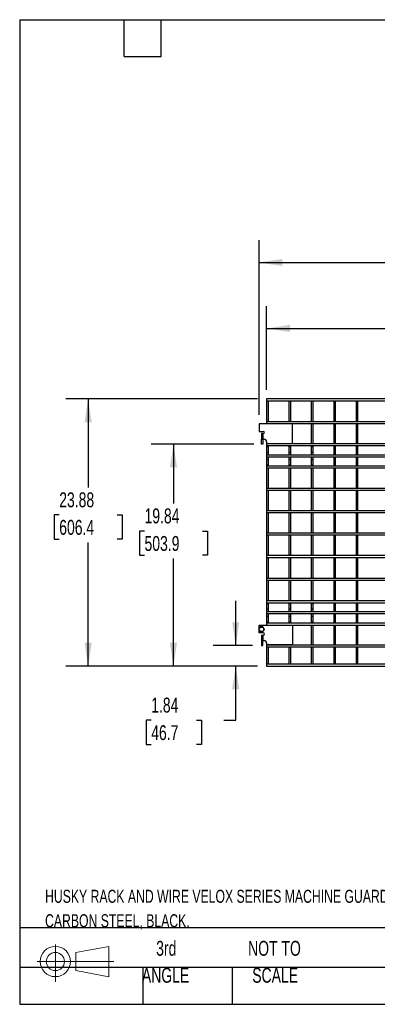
# Model space of a CAD drawing. Header units: inches. Extents: x 0.2 to 10.7, y 0.2 to 8.
# Tile 1 of 24: x 0.2 to 2.2, y 0.2 to 5.7. Entities that reach past the tile are written whole.
import ezdxf

# ---------------------------------------------------------------- set-up
doc = ezdxf.new("R2010")
doc.units = ezdxf.units.IN
doc.header["$MEASUREMENT"] = 0
doc.layers.add('DIMENSIONS', color=140, linetype='Continuous', lineweight=25)
doc.layers.add('TEXT', color=140, linetype='Continuous', lineweight=25)
doc.styles.add('SLDTEXTSTYLE0', font='TXT', dxfattribs={"width": 0.7})
doc.dimstyles.new('SLDDIMSTYLE0', dxfattribs={"dimtxt": 0.084961, "dimasz": 0.13, "dimexe": 0, "dimexo": 0.0625, "dimgap": 0.02124, "dimtad": 0, "dimtih": 1, "dimtoh": 1, "dimlfac": 16, "dimrnd": 1e-09, "dimzin": 12, "dimdsep": 46, "dimtxsty": 'SLDTEXTSTYLE0', "dimsah": 1, "dimcen": 0.09, "dimadec": 0, "dimazin": 3, "dimtfac": 1, "dimtofl": 0, "dimtmove": 0, "dimatfit": 3, "dimfxl": 0, "dimfrac": 2, "dimtolj": 1, "dimtzin": 12, "dimarcsym": 0})
doc.dimstyles.new('SLDDIMSTYLE1', dxfattribs={"dimtxt": 0.084961, "dimasz": 0.13, "dimexe": 0, "dimexo": 0.0625, "dimgap": 0.02124, "dimtad": 0, "dimtih": 1, "dimtoh": 1, "dimlfac": 16, "dimrnd": 1e-09, "dimzin": 12, "dimdsep": 46, "dimtxsty": 'SLDTEXTSTYLE0', "dimsah": 1, "dimcen": 0.09, "dimadec": 0, "dimazin": 3, "dimtfac": 1, "dimtmove": 0, "dimatfit": 0, "dimfxl": 0, "dimfrac": 2, "dimtolj": 1, "dimtzin": 12, "dimarcsym": 0})

# ---------------------------------------------------------------- blocks, each defined once
blk = doc.blocks.new('Block11')
at = {"color": 7, "linetype": 'Continuous', "lineweight": 18}
for p, q in [((0.1019, 0.2091), (0.1019, 0)), ((0.2157, 0.1641), (0.4006, 0.1981)), ((0.4006, 0.1981), (0.4006, 0.0288)), ((0, 0.1135), (0.4281, 0.1135)), ((0.2157, 0.0628), (0.2157, 0.1641)), ((0.2157, 0.0628), (0.4006, 0.0288))]:
    blk.add_line(p, q, dxfattribs=at)
for radius in [0.0846, 0.0506]:
    blk.add_circle((0.1019, 0.1135), radius, dxfattribs=at)
blk = doc.blocks.new('Block12')
at = {"color": 7, "linetype": 'Continuous'}
blk.add_blockref('Block11', (0, 0), dxfattribs=at)
blk = doc.blocks.new('_D')
at = {"layer": 'DIMENSIONS'}
for p, q in [((1.551, 3.6034), (1.551, 4.0721)), ((5.9204, 3.6034), (5.9204, 4.0721)), ((1.551, 3.9471), (3.3685, 3.9471)), ((3.4836, 3.9471), (3.4551, 3.9471)), ((3.4551, 3.9471), (3.4551, 3.8121)), ((3.8774, 3.9471), (3.906, 3.9471)), ((3.906, 3.9471), (3.906, 3.8121)), ((5.9204, 3.9471), (3.9926, 3.9471)), ((3.4551, 3.8121), (3.4836, 3.8121)), ((3.906, 3.8121), (3.8774, 3.8121))]:
    blk.add_line(p, q, dxfattribs=at)
for points in [[(1.551, 3.9471), (1.681, 3.9271), (1.681, 3.9671)], [(5.9204, 3.9471), (5.7904, 3.9671), (5.7904, 3.9271)]]:
    blk.add_solid(points, dxfattribs=at)
at = {"layer": 'DIMENSIONS', "char_height": 0.08333, "attachment_point": 1, "style": 'SLDTEXTSTYLE0'}
for s, insert in [('69.91', (3.519, 4.0736)), ('1775.7', (3.4836, 3.9195))]:
    blk.add_mtext(s, dxfattribs=dict(at, insert=insert))
blk = doc.blocks.new('_D_1')
at = {"layer": 'DIMENSIONS'}
for p, q in [((1.5092, 3.4644), (1.5092, 4.4407)), ((5.9622, 3.4644), (5.9622, 4.4407)), ((1.5092, 4.3157), (3.3685, 4.3157)), ((3.4836, 4.3157), (3.4551, 4.3157)), ((3.4551, 4.3157), (3.4551, 4.1807)), ((3.8774, 4.3157), (3.906, 4.3157)), ((3.906, 4.3157), (3.906, 4.1807)), ((5.9622, 4.3157), (3.9926, 4.3157)), ((3.4551, 4.1807), (3.4836, 4.1807)), ((3.906, 4.1807), (3.8774, 4.1807))]:
    blk.add_line(p, q, dxfattribs=at)
for points in [[(1.5092, 4.3157), (1.6392, 4.2957), (1.6392, 4.3357)], [(5.9622, 4.3157), (5.8322, 4.3357), (5.8322, 4.2957)]]:
    blk.add_solid(points, dxfattribs=at)
at = {"layer": 'DIMENSIONS', "char_height": 0.08333, "attachment_point": 1, "style": 'SLDTEXTSTYLE0'}
for s, insert in [('71.25', (3.519, 4.4422)), ('1809.7', (3.4836, 4.2881))]:
    blk.add_mtext(s, dxfattribs=dict(at, insert=insert))
blk = doc.blocks.new('_D_2')
at = {"layer": 'DIMENSIONS'}
for p, q in [((1.3785, 2.1761), (1.3785, 2.4261)), ((1.4718, 2.1761), (1.2535, 2.1761)), ((1.501, 2.0613), (1.2535, 2.0613)), ((1.3785, 1.7585), (1.3785, 2.0613)), ((0.9066, 1.7585), (0.878, 1.7585)), ((0.878, 1.7585), (0.878, 1.6235)), ((1.159, 1.7585), (1.1876, 1.7585)), ((1.1876, 1.7585), (1.1876, 1.6235)), ((1.3122, 1.7585), (1.3785, 1.7585)), ((0.878, 1.6235), (0.9066, 1.6235)), ((1.1876, 1.6235), (1.159, 1.6235))]:
    blk.add_line(p, q, dxfattribs=at)
for points in [[(1.3785, 2.1761), (1.3985, 2.3061), (1.3585, 2.3061)], [(1.3785, 2.0613), (1.3585, 1.9313), (1.3985, 1.9313)]]:
    blk.add_solid(points, dxfattribs=at)
at = {"layer": 'DIMENSIONS', "char_height": 0.08333, "attachment_point": 1, "style": 'SLDTEXTSTYLE0'}
for s, insert in [('1.84', (0.9066, 1.885)), ('46.7', (0.9066, 1.7309))]:
    blk.add_mtext(s, dxfattribs=dict(at, insert=insert))
blk = doc.blocks.new('_D_3')
at = {"layer": 'DIMENSIONS'}
for p, q in [((1.4802, 3.3011), (0.9058, 3.3011)), ((1.0308, 3.3011), (1.0308, 2.9693)), ((0.8692, 2.8152), (0.8407, 2.8152)), ((0.8407, 2.8152), (0.8407, 2.6802)), ((1.1924, 2.8152), (1.2209, 2.8152)), ((1.2209, 2.8152), (1.2209, 2.6802)), ((0.8407, 2.6802), (0.8692, 2.6802)), ((1.0308, 2.0613), (1.0308, 2.6612)), ((1.2209, 2.6802), (1.1924, 2.6802)), ((1.501, 2.0613), (0.9058, 2.0613))]:
    blk.add_line(p, q, dxfattribs=at)
for points in [[(1.0308, 3.3011), (1.0108, 3.1711), (1.0508, 3.1711)], [(1.0308, 2.0613), (1.0508, 2.1913), (1.0108, 2.1913)]]:
    blk.add_solid(points, dxfattribs=at)
at = {"layer": 'DIMENSIONS', "char_height": 0.08333, "attachment_point": 1, "style": 'SLDTEXTSTYLE0'}
for s, insert in [('19.84', (0.8692, 2.9417)), ('503.9', (0.8692, 2.7876))]:
    blk.add_mtext(s, dxfattribs=dict(at, insert=insert))
blk = doc.blocks.new('_D_4')
at = {"layer": 'DIMENSIONS'}
for p, q in [((1.501, 3.5534), (0.4293, 3.5534)), ((0.5543, 3.5534), (0.5543, 3.0592)), ((0.3927, 2.9052), (0.3642, 2.9052)), ((0.3642, 2.9052), (0.3642, 2.7702)), ((0.7159, 2.9052), (0.7444, 2.9052)), ((0.7444, 2.9052), (0.7444, 2.7702)), ((0.3642, 2.7702), (0.3927, 2.7702)), ((0.5543, 2.0613), (0.5543, 2.7511)), ((0.7444, 2.7702), (0.7159, 2.7702)), ((1.501, 2.0613), (0.4293, 2.0613))]:
    blk.add_line(p, q, dxfattribs=at)
for points in [[(0.5543, 3.5534), (0.5343, 3.4234), (0.5743, 3.4234)], [(0.5543, 2.0613), (0.5743, 2.1913), (0.5343, 2.1913)]]:
    blk.add_solid(points, dxfattribs=at)
at = {"layer": 'DIMENSIONS', "char_height": 0.08333, "attachment_point": 1, "style": 'SLDTEXTSTYLE0'}
for s, insert in [('23.88', (0.3927, 3.0316)), ('606.4', (0.3927, 2.8776))]:
    blk.add_mtext(s, dxfattribs=dict(at, insert=insert))

msp = doc.modelspace()

# ---------------------------------------------------------------- linework, layer by layer
for p, q in [((5.92036, 3.55344), (1.55098, 3.55344)), ((1.55098, 3.55344), (1.55098, 3.54344)), ((1.55098, 3.54344), (5.92036, 3.54344)), ((1.55098, 3.54344), (1.55098, 3.42532)), ((1.56098, 3.42532), (1.56098, 3.54344)), ((1.67598, 3.54344), (1.67598, 3.42532)), ((1.68598, 3.42532), (1.68598, 3.54344)), ((1.80098, 3.54344), (1.80098, 3.42532)), ((1.81098, 3.42532), (1.81098, 3.54344)), ((1.92598, 3.54344), (1.92598, 3.42532)), ((1.93598, 3.42532), (1.93598, 3.54344)), ((2.05098, 3.54344), (2.05098, 3.42532)), ((2.06098, 3.42532), (2.06098, 3.54344)), ((1.50917, 3.41438), (1.50917, 3.37219)), ((1.69667, 3.41438), (1.50917, 3.41438)), ((5.92036, 3.42532), (1.55098, 3.42532)), ((1.55098, 3.42532), (1.55098, 3.41532)), ((1.55098, 3.41532), (1.55098, 3.41438)), ((1.55098, 3.41532), (5.92036, 3.41532)), ((1.56098, 3.41438), (1.56098, 3.41532)), ((1.67598, 3.41532), (1.67598, 3.41438)), ((1.68598, 3.41438), (1.68598, 3.41532)), ((1.69667, 3.30407), (1.69667, 3.41438)), ((1.80098, 3.41532), (1.80098, 3.30344)), ((1.81098, 3.30344), (1.81098, 3.41532)), ((1.92598, 3.41532), (1.92598, 3.30344)), ((1.93598, 3.30344), (1.93598, 3.41532)), ((2.05098, 3.41532), (2.05098, 3.30344)), ((2.06098, 3.30344), (2.06098, 3.41532)), ((1.50917, 3.37219), (1.53286, 3.37219)), ((1.52179, 3.35969), (1.52179, 3.32844)), ((1.53017, 3.35969), (1.52179, 3.35969)), ((1.53017, 3.35969), (1.53017, 3.32844)), ((1.53286, 3.35969), (1.53017, 3.35969)), ((1.52179, 3.32844), (1.53017, 3.32844)), ((1.52179, 3.30107), (1.52179, 3.32844)), ((1.53017, 3.30107), (1.52179, 3.30107)), ((1.53017, 3.32844), (1.53736, 3.32844)), ((1.53017, 3.32844), (1.53017, 3.30107)), ((1.55098, 3.31482), (1.55098, 3.30407)), ((1.55098, 3.30407), (1.55098, 3.30344)), ((1.55098, 3.30407), (1.69667, 3.30407)), ((5.92036, 3.30344), (1.55098, 3.30344)), ((1.55098, 3.30344), (1.55098, 3.29344)), ((1.56098, 3.30344), (1.56098, 3.30407)), ((1.67598, 3.30407), (1.67598, 3.30344)), ((1.68598, 3.30344), (1.68598, 3.30407)), ((1.55098, 3.29344), (5.92036, 3.29344)), ((1.55098, 3.29344), (1.55098, 3.28513)), ((1.55098, 3.28513), (1.55098, 3.26048)), ((1.55598, 3.28513), (1.55098, 3.28513)), ((1.55098, 3.26048), (1.55098, 3.23958)), ((1.56098, 3.28513), (1.55598, 3.28513)), ((1.56098, 3.28513), (1.56098, 3.29344)), ((1.56098, 3.26048), (1.56098, 3.28513)), ((1.56098, 3.23958), (1.56098, 3.26048)), ((1.67598, 3.29344), (1.67598, 3.28513)), ((1.67598, 3.28513), (1.67598, 3.26048)), ((1.68098, 3.28513), (1.67598, 3.28513)), ((1.67598, 3.26048), (1.67598, 3.23958)), ((1.68598, 3.28513), (1.68098, 3.28513)), ((1.68598, 3.28513), (1.68598, 3.29344)), ((1.68598, 3.26048), (1.68598, 3.28513)), ((1.68598, 3.23958), (1.68598, 3.26048)), ((1.80098, 3.29344), (1.80098, 3.28513)), ((1.80098, 3.28513), (1.80098, 3.26048)), ((1.80598, 3.28513), (1.80098, 3.28513)), ((1.80098, 3.26048), (1.80098, 3.23958)), ((1.81098, 3.28513), (1.80598, 3.28513)), ((1.81098, 3.28513), (1.81098, 3.29344)), ((1.81098, 3.26048), (1.81098, 3.28513)), ((1.81098, 3.23958), (1.81098, 3.26048)), ((1.92598, 3.29344), (1.92598, 3.28513)), ((1.92598, 3.28513), (1.92598, 3.26048)), ((1.93098, 3.28513), (1.92598, 3.28513)), ((1.92598, 3.26048), (1.92598, 3.23958)), ((1.93598, 3.28513), (1.93098, 3.28513)), ((1.93598, 3.28513), (1.93598, 3.29344)), ((1.93598, 3.26048), (1.93598, 3.28513)), ((1.93598, 3.23958), (1.93598, 3.26048)), ((2.05098, 3.29344), (2.05098, 3.28513)), ((2.05098, 3.28513), (2.05098, 3.26048)), ((2.05598, 3.28513), (2.05098, 3.28513)), ((2.05098, 3.26048), (2.05098, 3.23958)), ((2.06098, 3.28513), (2.05598, 3.28513)), ((2.06098, 3.28513), (2.06098, 3.29344)), ((2.06098, 3.26048), (2.06098, 3.28513)), ((2.06098, 3.23958), (2.06098, 3.26048)), ((5.92036, 3.23958), (1.55098, 3.23958)), ((1.55098, 3.23958), (1.55098, 3.22958)), ((1.55098, 3.22958), (5.92036, 3.22958)), ((1.55098, 3.22958), (1.55098, 3.20823)), ((1.55098, 3.20823), (1.55098, 3.18357)), ((1.56098, 3.20823), (1.56098, 3.22958)), ((1.56098, 3.18357), (1.56098, 3.20823)), ((1.67598, 3.22958), (1.67598, 3.20823)), ((1.67598, 3.20823), (1.67598, 3.18357)), ((1.68598, 3.20823), (1.68598, 3.22958)), ((1.68598, 3.18357), (1.68598, 3.20823)), ((1.80098, 3.22958), (1.80098, 3.20823)), ((1.80098, 3.20823), (1.80098, 3.18357)), ((1.81098, 3.20823), (1.81098, 3.22958)), ((1.81098, 3.18357), (1.81098, 3.20823)), ((1.92598, 3.22958), (1.92598, 3.20823)), ((1.92598, 3.20823), (1.92598, 3.18357)), ((1.93598, 3.20823), (1.93598, 3.22958)), ((1.93598, 3.18357), (1.93598, 3.20823)), ((2.05098, 3.22958), (2.05098, 3.20823)), ((2.05098, 3.20823), (2.05098, 3.18357)), ((2.06098, 3.20823), (2.06098, 3.22958)), ((2.06098, 3.18357), (2.06098, 3.20823)), ((1.55098, 3.18357), (1.55098, 3.17844)), ((1.56098, 3.18357), (1.55098, 3.18357)), ((5.92036, 3.17844), (1.55098, 3.17844)), ((1.55098, 3.17844), (1.55098, 3.16844)), ((1.55098, 3.16844), (5.92036, 3.16844)), ((1.55098, 3.16844), (1.55098, 3.05344)), ((1.56098, 3.17844), (1.56098, 3.18357)), ((1.56098, 3.05344), (1.56098, 3.16844)), ((1.67598, 3.18357), (1.67598, 3.17844)), ((1.68598, 3.18357), (1.67598, 3.18357)), ((1.67598, 3.16844), (1.67598, 3.05344)), ((1.68598, 3.17844), (1.68598, 3.18357)), ((1.68598, 3.05344), (1.68598, 3.16844)), ((1.80098, 3.18357), (1.80098, 3.17844)), ((1.81098, 3.18357), (1.80098, 3.18357)), ((1.80098, 3.16844), (1.80098, 3.05344)), ((1.81098, 3.17844), (1.81098, 3.18357)), ((1.81098, 3.05344), (1.81098, 3.16844)), ((1.92598, 3.18357), (1.92598, 3.17844)), ((1.93598, 3.18357), (1.92598, 3.18357)), ((1.92598, 3.16844), (1.92598, 3.05344)), ((1.93598, 3.17844), (1.93598, 3.18357)), ((1.93598, 3.05344), (1.93598, 3.16844)), ((2.05098, 3.18357), (2.05098, 3.17844)), ((2.06098, 3.18357), (2.05098, 3.18357)), ((2.05098, 3.16844), (2.05098, 3.05344)), ((2.06098, 3.17844), (2.06098, 3.18357)), ((2.06098, 3.05344), (2.06098, 3.16844)), ((5.92036, 3.05344), (1.55098, 3.05344)), ((1.55098, 3.05344), (1.55098, 3.04344)), ((1.55098, 3.04344), (1.55098, 2.92844)), ((1.55098, 3.04344), (5.92036, 3.04344)), ((1.56098, 2.92844), (1.56098, 3.04344)), ((1.67598, 3.04344), (1.67598, 2.92844)), ((1.68598, 2.92844), (1.68598, 3.04344)), ((1.80098, 3.04344), (1.80098, 2.92844)), ((1.81098, 2.92844), (1.81098, 3.04344)), ((1.92598, 3.04344), (1.92598, 2.92844)), ((1.93598, 2.92844), (1.93598, 3.04344)), ((2.05098, 3.04344), (2.05098, 2.92844)), ((2.06098, 2.92844), (2.06098, 3.04344)), ((5.92036, 2.92844), (1.55098, 2.92844)), ((1.55098, 2.92844), (1.55098, 2.91844)), ((1.55098, 2.91844), (5.92036, 2.91844)), ((1.55098, 2.91844), (1.55098, 2.80344)), ((1.56098, 2.80344), (1.56098, 2.91844)), ((1.67598, 2.91844), (1.67598, 2.80344)), ((1.68598, 2.80344), (1.68598, 2.91844)), ((1.80098, 2.91844), (1.80098, 2.80344)), ((1.81098, 2.80344), (1.81098, 2.91844)), ((1.92598, 2.91844), (1.92598, 2.80344)), ((1.93598, 2.80344), (1.93598, 2.91844)), ((2.05098, 2.91844), (2.05098, 2.80344)), ((2.06098, 2.80344), (2.06098, 2.91844)), ((5.92036, 2.80344), (1.55098, 2.80344)), ((1.55098, 2.80344), (1.55098, 2.79344)), ((1.55098, 2.79344), (1.55098, 2.67844)), ((1.55098, 2.79344), (5.92036, 2.79344)), ((1.56098, 2.67844), (1.56098, 2.79344)), ((1.67598, 2.79344), (1.67598, 2.67844)), ((1.68598, 2.67844), (1.68598, 2.79344)), ((1.80098, 2.79344), (1.80098, 2.67844)), ((1.81098, 2.67844), (1.81098, 2.79344)), ((1.92598, 2.79344), (1.92598, 2.67844)), ((1.93598, 2.67844), (1.93598, 2.79344)), ((2.05098, 2.79344), (2.05098, 2.67844)), ((2.06098, 2.67844), (2.06098, 2.79344)), ((5.92036, 2.67844), (1.55098, 2.67844)), ((1.55098, 2.67844), (1.55098, 2.66844)), ((1.55098, 2.66844), (1.55098, 2.55032)), ((1.55098, 2.66844), (5.92036, 2.66844)), ((1.56098, 2.55032), (1.56098, 2.66844)), ((1.67598, 2.66844), (1.67598, 2.55032)), ((1.68598, 2.55032), (1.68598, 2.66844)), ((1.80098, 2.66844), (1.80098, 2.55032)), ((1.81098, 2.55032), (1.81098, 2.66844)), ((1.92598, 2.66844), (1.92598, 2.55032)), ((1.93598, 2.55032), (1.93598, 2.66844)), ((2.05098, 2.66844), (2.05098, 2.55032)), ((2.06098, 2.55032), (2.06098, 2.66844)), ((5.92036, 2.55032), (1.55098, 2.55032)), ((1.55098, 2.55032), (1.55098, 2.54032)), ((1.55098, 2.54032), (1.55098, 2.42532)), ((1.55098, 2.54032), (5.92036, 2.54032)), ((1.56098, 2.42532), (1.56098, 2.54032)), ((1.67598, 2.54032), (1.67598, 2.42532)), ((1.68598, 2.42532), (1.68598, 2.54032)), ((1.80098, 2.54032), (1.80098, 2.42532)), ((1.81098, 2.42532), (1.81098, 2.54032)), ((1.92598, 2.54032), (1.92598, 2.42532)), ((1.93598, 2.42532), (1.93598, 2.54032)), ((2.05098, 2.54032), (2.05098, 2.42532)), ((2.06098, 2.42532), (2.06098, 2.54032)), ((5.92036, 2.42532), (1.55098, 2.42532)), ((1.55098, 2.42532), (1.55098, 2.41532)), ((1.55098, 2.41532), (5.92036, 2.41532)), ((1.55098, 2.41532), (1.55098, 2.41013)), ((1.55098, 2.41013), (1.55098, 2.38548)), ((1.55098, 2.41013), (1.56098, 2.41013)), ((1.55098, 2.38548), (1.55098, 2.36458)), ((1.56098, 2.41013), (1.56098, 2.41532)), ((1.56098, 2.38548), (1.56098, 2.41013)), ((1.56098, 2.36458), (1.56098, 2.38548)), ((1.67598, 2.41532), (1.67598, 2.41013)), ((1.67598, 2.41013), (1.67598, 2.38548)), ((1.67598, 2.41013), (1.68598, 2.41013)), ((1.67598, 2.38548), (1.67598, 2.36458)), ((1.68598, 2.41013), (1.68598, 2.41532)), ((1.68598, 2.38548), (1.68598, 2.41013)), ((1.68598, 2.36458), (1.68598, 2.38548)), ((1.80098, 2.41532), (1.80098, 2.41013)), ((1.80098, 2.41013), (1.80098, 2.38548)), ((1.80098, 2.41013), (1.81098, 2.41013)), ((1.80098, 2.38548), (1.80098, 2.36458)), ((1.81098, 2.41013), (1.81098, 2.41532)), ((1.81098, 2.38548), (1.81098, 2.41013)), ((1.81098, 2.36458), (1.81098, 2.38548)), ((1.92598, 2.41532), (1.92598, 2.41013)), ((1.92598, 2.41013), (1.92598, 2.38548)), ((1.92598, 2.41013), (1.93598, 2.41013)), ((1.92598, 2.38548), (1.92598, 2.36458)), ((1.93598, 2.41013), (1.93598, 2.41532)), ((1.93598, 2.38548), (1.93598, 2.41013)), ((1.93598, 2.36458), (1.93598, 2.38548)), ((2.05098, 2.41532), (2.05098, 2.41013)), ((2.05098, 2.41013), (2.05098, 2.38548)), ((2.05098, 2.41013), (2.06098, 2.41013)), ((2.05098, 2.38548), (2.05098, 2.36458)), ((2.06098, 2.41013), (2.06098, 2.41532)), ((2.06098, 2.38548), (2.06098, 2.41013)), ((2.06098, 2.36458), (2.06098, 2.38548)), ((5.92036, 2.36458), (1.55098, 2.36458)), ((1.55098, 2.36458), (1.55098, 2.35458)), ((1.55098, 2.35458), (5.92036, 2.35458)), ((1.55098, 2.35458), (1.55098, 2.33323)), ((1.55098, 2.33323), (1.55098, 2.30857)), ((1.56098, 2.33323), (1.56098, 2.35458)), ((1.56098, 2.30857), (1.56098, 2.33323)), ((1.67598, 2.35458), (1.67598, 2.33323)), ((1.67598, 2.33323), (1.67598, 2.30857)), ((1.68598, 2.33323), (1.68598, 2.35458)), ((1.68598, 2.30857), (1.68598, 2.33323)), ((1.80098, 2.35458), (1.80098, 2.33323)), ((1.80098, 2.33323), (1.80098, 2.30857)), ((1.81098, 2.33323), (1.81098, 2.35458)), ((1.81098, 2.30857), (1.81098, 2.33323)), ((1.92598, 2.35458), (1.92598, 2.33323)), ((1.92598, 2.33323), (1.92598, 2.30857)), ((1.93598, 2.33323), (1.93598, 2.35458)), ((1.93598, 2.30857), (1.93598, 2.33323)), ((2.05098, 2.35458), (2.05098, 2.33323)), ((2.05098, 2.33323), (2.05098, 2.30857)), ((2.06098, 2.33323), (2.06098, 2.35458)), ((2.06098, 2.30857), (2.06098, 2.33323)), ((1.50917, 2.26978), (1.50917, 2.28938)), ((1.50917, 2.28938), (1.69667, 2.28938)), ((1.50917, 2.24719), (1.50917, 2.26273)), ((1.55098, 2.30857), (1.55098, 2.30032)), ((1.55098, 2.30857), (1.55598, 2.30857)), ((5.92036, 2.30032), (1.55098, 2.30032)), ((1.55098, 2.30032), (1.55098, 2.29032)), ((1.55098, 2.29032), (5.92036, 2.29032)), ((1.55098, 2.29032), (1.55098, 2.28938)), ((1.55598, 2.30857), (1.56098, 2.30857)), ((1.56098, 2.30032), (1.56098, 2.30857)), ((1.56098, 2.28938), (1.56098, 2.29032)), ((1.67598, 2.30857), (1.67598, 2.30032)), ((1.67598, 2.30857), (1.68098, 2.30857)), ((1.67598, 2.29032), (1.67598, 2.28938)), ((1.68098, 2.30857), (1.68598, 2.30857)), ((1.68598, 2.30032), (1.68598, 2.30857)), ((1.68598, 2.28938), (1.68598, 2.29032)), ((1.69667, 2.28938), (1.69667, 2.17907)), ((1.80098, 2.30857), (1.80098, 2.30032)), ((1.80098, 2.30857), (1.80598, 2.30857)), ((1.80098, 2.29032), (1.80098, 2.17844)), ((1.80598, 2.30857), (1.81098, 2.30857)), ((1.81098, 2.30032), (1.81098, 2.30857)), ((1.81098, 2.17844), (1.81098, 2.29032)), ((1.92598, 2.30857), (1.92598, 2.30032)), ((1.92598, 2.30857), (1.93098, 2.30857)), ((1.92598, 2.29032), (1.92598, 2.17844)), ((1.93098, 2.30857), (1.93598, 2.30857)), ((1.93598, 2.30032), (1.93598, 2.30857)), ((1.93598, 2.17844), (1.93598, 2.29032)), ((2.05098, 2.30857), (2.05098, 2.30032)), ((2.05098, 2.30857), (2.05598, 2.30857)), ((2.05098, 2.29032), (2.05098, 2.17844)), ((2.05598, 2.30857), (2.06098, 2.30857)), ((2.06098, 2.30032), (2.06098, 2.30857)), ((2.06098, 2.17844), (2.06098, 2.29032)), ((1.53286, 2.24719), (1.50917, 2.24719)), ((1.52179, 2.23469), (1.52179, 2.20344)), ((1.52179, 2.23469), (1.53017, 2.23469)), ((1.53017, 2.20344), (1.52179, 2.20344)), ((1.52179, 2.20344), (1.52179, 2.17607)), ((1.52961, 2.17607), (1.52961, 2.20344)), ((1.53017, 2.23469), (1.53017, 2.20344)), ((1.53017, 2.23469), (1.53286, 2.23469)), ((1.53017, 2.20344), (1.53736, 2.20344)), ((1.52179, 2.17607), (1.52961, 2.17607)), ((1.55098, 2.18982), (1.55098, 2.17907)), ((1.55098, 2.17907), (1.55098, 2.17844)), ((1.69667, 2.17907), (1.55098, 2.17907)), ((5.92036, 2.17844), (1.55098, 2.17844)), ((1.55098, 2.17844), (1.55098, 2.16844)), ((1.55098, 2.16844), (5.92036, 2.16844)), ((1.55098, 2.16844), (1.55098, 2.07126)), ((1.56098, 2.17844), (1.56098, 2.17907)), ((1.56098, 2.07126), (1.56098, 2.16844)), ((1.67598, 2.17907), (1.67598, 2.17844)), ((1.67598, 2.16844), (1.67598, 2.07126)), ((1.68598, 2.17844), (1.68598, 2.17907)), ((1.68598, 2.07126), (1.68598, 2.16844)), ((1.80098, 2.16844), (1.80098, 2.07126)), ((1.81098, 2.07126), (1.81098, 2.16844)), ((1.92598, 2.16844), (1.92598, 2.07126)), ((1.93598, 2.07126), (1.93598, 2.16844)), ((2.05098, 2.16844), (2.05098, 2.07126)), ((2.06098, 2.07126), (2.06098, 2.16844)), ((5.92036, 2.07126), (1.55098, 2.07126)), ((1.55098, 2.07126), (1.55098, 2.06126)), ((1.55098, 2.06126), (5.92036, 2.06126))]:
    msp.add_line(p, q)
msp.add_circle((1.52292, 2.26626), 0.01269)
for centre, radius, start, end in [((1.53286, 3.36594), 0.00625, 270, 90), ((1.53736, 3.31482), 0.01362, 0, 90), ((1.55598, 3.26048), 0.005, 180, 0), ((1.68098, 3.26048), 0.005, 180, 0), ((1.80598, 3.26048), 0.005, 180, 0), ((1.93098, 3.26048), 0.005, 180, 0), ((2.05598, 3.26048), 0.005, 180, 0), ((1.55598, 3.20823), 0.005, 90, 180), ((1.55598, 3.20823), 0.005, 0, 90), ((1.68098, 3.20823), 0.005, 90, 180), ((1.68098, 3.20823), 0.005, 0, 90), ((1.80598, 3.20823), 0.005, 90, 180), ((1.80598, 3.20823), 0.005, 0, 90), ((1.93098, 3.20823), 0.005, 90, 180), ((1.93098, 3.20823), 0.005, 0, 90), ((2.05598, 3.20823), 0.005, 90, 180), ((2.05598, 3.20823), 0.005, 0, 90), ((1.55598, 2.38548), 0.005, 180, 270), ((1.55598, 2.38548), 0.005, 270, 0), ((1.68098, 2.38548), 0.005, 180, 270), ((1.68098, 2.38548), 0.005, 270, 0), ((1.80598, 2.38548), 0.005, 180, 270), ((1.80598, 2.38548), 0.005, 270, 0), ((1.93098, 2.38548), 0.005, 180, 270), ((1.93098, 2.38548), 0.005, 270, 0), ((2.05598, 2.38548), 0.005, 180, 270), ((2.05598, 2.38548), 0.005, 270, 0), ((1.55598, 2.33323), 0.005, 0, 180), ((1.68098, 2.33323), 0.005, 0, 180), ((1.80598, 2.33323), 0.005, 0, 180), ((1.93098, 2.33323), 0.005, 0, 180), ((2.05598, 2.33323), 0.005, 0, 180), ((1.53286, 2.24094), 0.00625, 270, 90), ((1.53736, 2.18982), 0.01362, 0, 90)]:
    msp.add_arc(centre, radius, start, end)
for points in [[(1.51502, 2.27993), (1.51374, 2.2777), (1.51243, 2.27543), (1.51075, 2.27252), (1.51041, 2.27194), (1.50975, 2.27079), (1.50941, 2.27021), (1.50843, 2.2685), (1.50778, 2.26737), (1.50713, 2.26626)], [(1.50713, 2.26626), (1.50842, 2.26402), (1.50973, 2.26176), (1.51141, 2.25885), (1.51174, 2.25827), (1.51241, 2.25711), (1.51274, 2.25654), (1.51373, 2.25483), (1.51438, 2.2537), (1.51502, 2.25259)], [(1.53081, 2.27993), (1.52823, 2.27993), (1.52562, 2.27993), (1.52226, 2.27993), (1.52159, 2.27993), (1.52025, 2.27993), (1.51959, 2.27993), (1.51762, 2.27993), (1.51631, 2.27993), (1.51502, 2.27993)], [(1.5387, 2.26626), (1.53742, 2.26849), (1.53611, 2.27076), (1.53443, 2.27366), (1.53409, 2.27424), (1.53343, 2.2754), (1.53309, 2.27597), (1.53211, 2.27768), (1.53146, 2.27881), (1.53081, 2.27993)], [(1.53081, 2.25259), (1.5321, 2.25482), (1.53341, 2.25708), (1.53509, 2.25999), (1.53542, 2.26057), (1.53609, 2.26173), (1.53642, 2.2623), (1.53741, 2.26401), (1.53806, 2.26514), (1.5387, 2.26626)], [(1.51502, 2.25259), (1.5176, 2.25259), (1.52022, 2.25259), (1.52357, 2.25259), (1.52425, 2.25259), (1.52558, 2.25259), (1.52624, 2.25259), (1.52822, 2.25259), (1.52952, 2.25259), (1.53081, 2.25259)]]:
    msp.add_open_spline(points, degree=3, knots=[0, 0, 0, 0, 0.5, 0.5, 0.625, 0.625, 0.75, 0.75, 1, 1, 1, 1])
at = {"layer": 'TEXT'}
for p, q in [((0.17187, 5.67188), (7.39062, 5.67188)), ((0.17187, 5.67188), (0.17187, 0.17187)), ((0.75625, 5.46562), (0.75625, 5.67188)), ((0.9625, 5.46562), (0.9625, 5.67188)), ((0.75625, 5.46562), (0.9625, 5.46562)), ((7.39062, 0.59889), (0.17187, 0.59889)), ((7.39062, 0.37812), (0.17187, 0.37812)), ((0.85937, 0.37812), (0.85937, 0.17187)), ((1.35907, 0.37812), (1.35907, 0.17187)), ((0.17187, 0.17187), (7.39062, 0.17187))]:
    msp.add_line(p, q, dxfattribs=at)

# ---------------------------------------------------------------- block references
msp.add_blockref('Block12', (0.26921, 0.2974), dxfattribs=at)

# ---------------------------------------------------------------- texts
at = {"layer": 'TEXT', "style": 'SLDTEXTSTYLE0'}
for s, insert, char_height, attachment_point in [('HUSKY RACK AND WIRE VELOX SERIES MACHINE GUARDING PANEL, 24 X 70IN, 2 X 2IN GRID, 8 GAUGE WIRE,', (0.31361, 0.81171), 0.0729167, 1), ('CARBON STEEL, BLACK.', (0.31361, 0.67512), 0.0729167, 1), ('3rd', (0.99065, 0.52614), 0.083333, 2), ('NOT TO', (1.59511, 0.52614), 0.083333, 2), ('ANGLE', (0.98681, 0.37566), 0.083333, 2), ('SCALE', (1.5989, 0.37566), 0.083333, 2)]:
    msp.add_mtext(s, dxfattribs=dict(at, insert=insert, char_height=char_height, attachment_point=attachment_point))

# ---------------------------------------------------------------- dimensions: what is measured, and where the dimension line sits
at = {"layer": 'DIMENSIONS'}
for base, p1, p2, picture, middle in [((5.96217, 4.31572), (1.50917, 3.41438), (5.96217, 3.41438), '_D_1', (3.68054, 4.31572)), ((1.55098, 3.94715), (5.92036, 3.55344), (1.55098, 3.55344), '_D', (3.68054, 3.94715))]:
    dim = msp.add_linear_dim(base=base, p1=p1, p2=p2, dimstyle='SLDDIMSTYLE0', dxfattribs=at)
    dim.commit()
    dim.dimension.update_dxf_attribs({"geometry": picture, "text_midpoint": middle, "dimtype": 160})
for base, p1, p2, dimstyle, picture, middle in [((0.5542845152, 3.5534444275), (1.5509804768, 2.0612569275), (1.5509804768, 3.5534444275), 'SLDDIMSTYLE0', '_D_4', (0.5542845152, 2.9051983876)), ((1.03079, 3.30107), (1.55098, 2.06126), (1.53017, 3.30107), 'SLDDIMSTYLE0', '_D_3', (1.03079, 2.81525)), ((1.37854, 2.17607), (1.55098, 2.06126), (1.52179, 2.17607), 'SLDDIMSTYLE1', '_D_2', (1.37854, 1.75852))]:
    dim = msp.add_linear_dim(base=base, p1=p1, p2=p2, angle=90, dimstyle=dimstyle, dxfattribs=at)
    dim.commit()
    dim.dimension.update_dxf_attribs({"geometry": picture, "text_midpoint": middle, "dimtype": 160})

doc.saveas('drawing.dxf')
